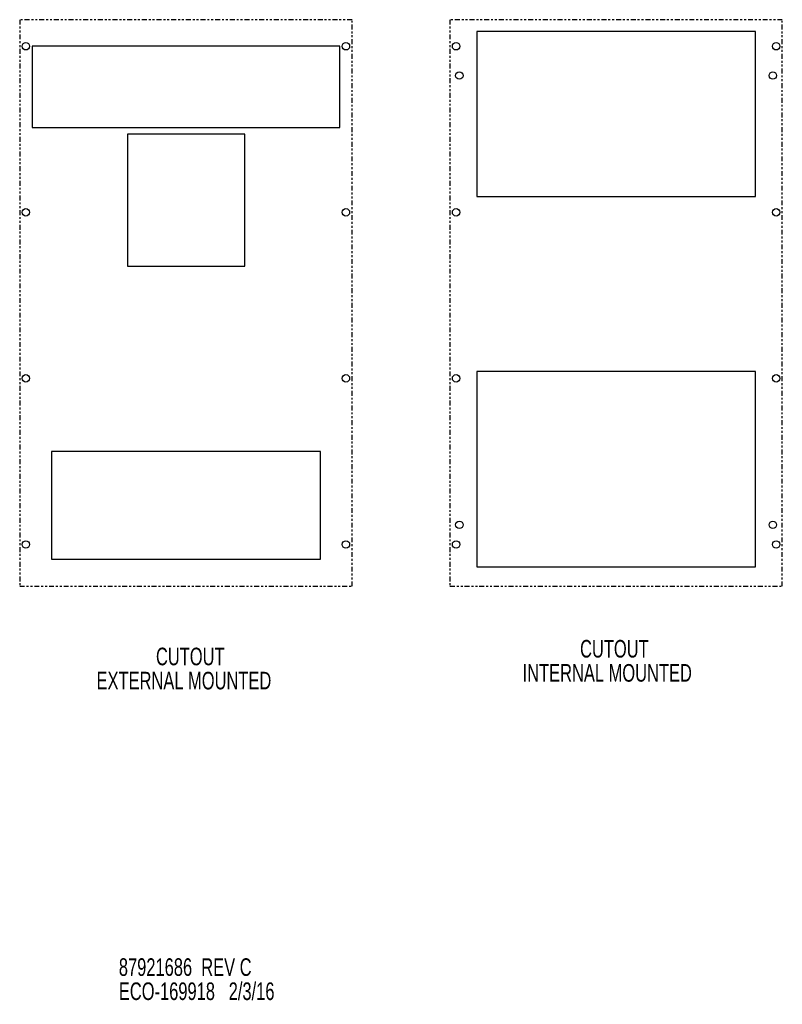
# Model space of a CAD drawing. Extents: x 2.4 to 100.8, y 1.9 to 63.9.
# Tile 9 of 9: x 61.8 to 100.8, y 1.9 to 52.3. Entities that reach past the tile are written whole.
import ezdxf

# ---------------------------------------------------------------- set-up
doc = ezdxf.new("R2010")
doc.units = 0
doc.linetypes.add('PHANTOM', pattern=[0.5, 0.25, -0.05, 0.05, -0.05, 0.05, -0.05])
doc.layers.add('ACCESSORIES', color=11, linetype='CONTINUOUS')
doc.layers.add('TEXT', color=7, linetype='CONTINUOUS')
doc.styles.add('SLDTEXTSTYLE0', font='TXT', dxfattribs={"width": 0.7})

# ---------------------------------------------------------------- blocks, each defined once
blk = doc.blocks.new('SW_NOTE_1')
at = {"layer": 'TEXT', "color": 0, "linetype": 'CONTINUOUS', "style": 'SLDTEXTSTYLE0', "width": 0.7}
for s, p in [('87921686  REV C', (0, 0.26)), ('ECO-169918   2/3/16', (0, -0.975))]:
    blk.add_text(s, height=0.9, dxfattribs=at).set_placement(p)
blk = doc.blocks.new('SW_NOTE_2')
at = {"layer": 'TEXT', "color": 0, "linetype": 'CONTINUOUS', "style": 'SLDTEXTSTYLE0', "width": 0.7}
for s, p in [('CUTOUT', (0.718, 0.26)), ('EXTERNAL MOUNTED', (-2.322, -0.975))]:
    blk.add_text(s, height=0.9, dxfattribs=at).set_placement(p)
blk = doc.blocks.new('SW_NOTE_3')
at = {"layer": 'TEXT', "color": 0, "linetype": 'CONTINUOUS', "style": 'SLDTEXTSTYLE0', "width": 0.7}
for s, p in [('CUTOUT', (0.718, 0.26)), ('INTERNAL MOUNTED', (-2.221, -0.975))]:
    blk.add_text(s, height=0.9, dxfattribs=at).set_placement(p)

msp = doc.modelspace()

# ---------------------------------------------------------------- linework, layer by layer
at = {"layer": 'ACCESSORIES', "linetype": 'PHANTOM'}
for p, q in [((78.757, 52.291), (61.756, 52.291)), ((61.756, 52.291), (61.756, 23.291)), ((78.757, 23.291), (78.757, 52.291)), ((83.768, 52.291), (83.768, 23.291)), ((100.769, 52.291), (83.768, 52.291)), ((100.769, 23.291), (100.769, 52.291)), ((61.756, 23.291), (78.757, 23.291)), ((83.768, 23.291), (100.769, 23.291))]:
    msp.add_line(p, q, dxfattribs=at)
at = {"layer": 'ACCESSORIES', "linetype": 'CONTINUOUS'}
for p, q in [((99.398, 51.681), (85.148, 51.681)), ((85.148, 51.681), (85.148, 43.241)), ((99.398, 43.241), (99.398, 51.681)), ((78.136, 50.931), (62.386, 50.931)), ((62.386, 50.931), (62.386, 46.781)), ((78.136, 46.781), (78.136, 50.931)), ((62.386, 46.781), (78.136, 46.781)), ((73.266, 46.431), (67.266, 46.431)), ((67.266, 46.431), (67.266, 39.681)), ((73.266, 39.681), (73.266, 46.431)), ((85.148, 43.241), (99.398, 43.241)), ((67.266, 39.681), (73.266, 39.681)), ((99.398, 34.291), (85.148, 34.291)), ((85.148, 34.291), (85.148, 24.291)), ((99.398, 24.291), (99.398, 34.291)), ((77.136, 30.181), (63.386, 30.181)), ((63.386, 30.181), (63.386, 24.681)), ((77.136, 24.681), (77.136, 30.181)), ((63.386, 24.681), (77.136, 24.681)), ((85.148, 24.291), (99.398, 24.291))]:
    msp.add_line(p, q, dxfattribs=at)
for centre in [(62.07, 50.931), (78.446, 50.931), (84.079, 50.931), (100.455, 50.931), (84.248, 49.431), (100.285, 49.431), (62.07, 42.431), (78.446, 42.431), (84.079, 42.431), (100.455, 42.431), (62.07, 33.931), (78.446, 33.931), (84.079, 33.931), (100.455, 33.931), (84.249, 26.431), (100.285, 26.431), (62.07, 25.431), (78.446, 25.431), (84.079, 25.431), (100.455, 25.431)]:
    msp.add_circle(centre, 0.19, dxfattribs=at)

# ---------------------------------------------------------------- block references
at = {"layer": 'TEXT'}
for name, p in [('SW_NOTE_2', (68.009, 18.985)), ('SW_NOTE_3', (89.705, 19.381)), ('SW_NOTE_1', (66.828, 3.085))]:
    msp.add_blockref(name, p, dxfattribs=at)

doc.saveas('drawing.dxf')
